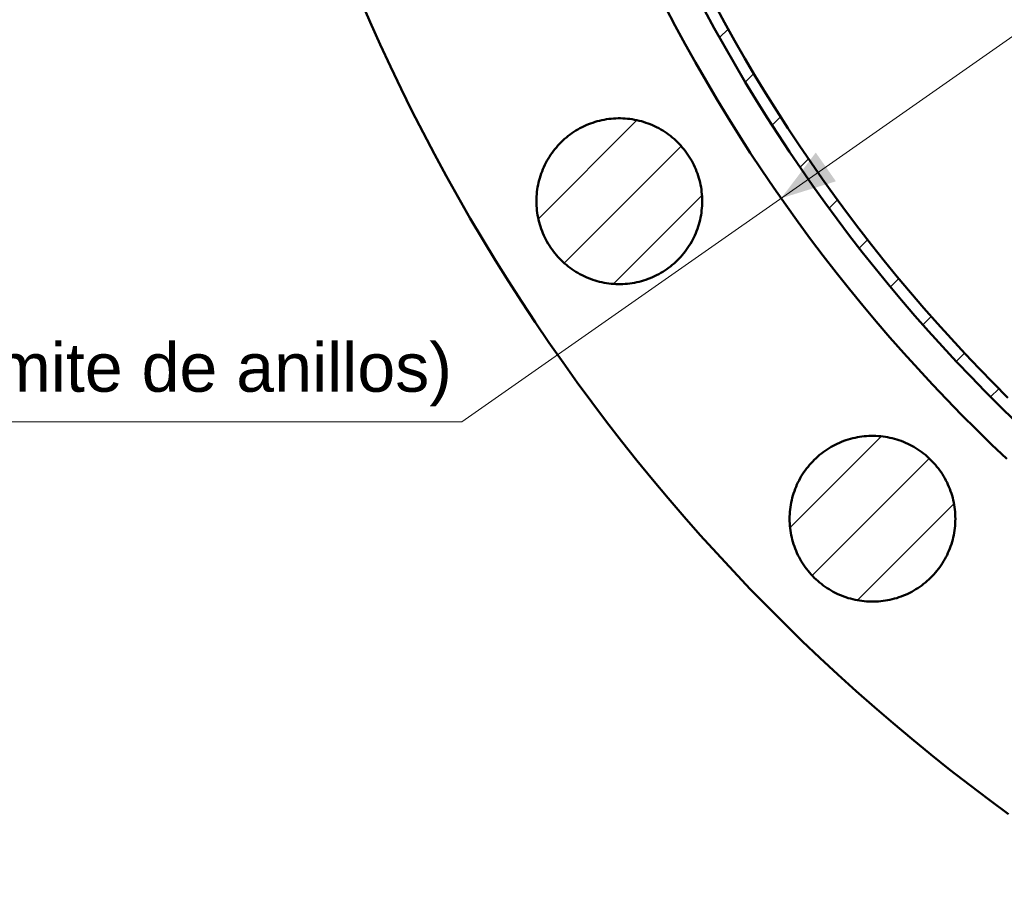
# Model space of a CAD drawing. Header units: millimetres. Extents: x 0 to 841, y 0 to 594.
# Tile 3 of 256: x 51 to 101, y 356 to 400. Entities that reach past the tile are written whole.
import ezdxf
from ezdxf.enums import TextEntityAlignment as Align

# ---------------------------------------------------------------- set-up
doc = ezdxf.new("R2010")
doc.units = ezdxf.units.MM
for name, color, linetype, lineweight in [('ACH', 7, 'CONTINUOUS', 13), ('COTA', 7, 'CONTINUOUS', 18), ('TXT', 7, 'CONTINUOUS', 25), ('VIS', 7, 'CONTINUOUS', 50)]:
    doc.layers.add(name, color=color, linetype=linetype, lineweight=lineweight)
doc.styles.add('STD', font='LiberationSans-Regular.ttf')

msp = doc.modelspace()

# ---------------------------------------------------------------- hatches: boundary and pattern name
at = {"layer": 'ACH'}
h = msp.add_hatch(dxfattribs=at)
h.set_pattern_fill('ANSI31', scale=0.8)
h.paths.add_polyline_path([(244.3, 440), (244.29, 438.676), (244.258, 437.352), (244.206, 436.029), (244.134, 434.707), (244.04, 433.386), (243.926, 432.067), (243.791, 430.749), (243.635, 429.434), (243.459, 428.122), (243.262, 426.813), (243.045, 425.506), (242.807, 424.204), (242.548, 422.905), (242.27, 421.611), (241.971, 420.321), (241.652, 419.035), (241.312, 417.756), (240.953, 416.481), (240.573, 415.212), (240.174, 413.95), (239.755, 412.694), (239.316, 411.444), (238.858, 410.202), (238.38, 408.967), (237.883, 407.74), (237.367, 406.52), (236.831, 405.309), (236.277, 404.107), (235.704, 402.913), (235.112, 401.729), (234.501, 400.554), (233.873, 399.388), (233.226, 398.233), (232.561, 397.088), (231.878, 395.953), (231.177, 394.83), (230.459, 393.717), (229.723, 392.616), (228.97, 391.527), (228.2, 390.45), (227.413, 389.385), (226.61, 388.332), (225.79, 387.292), (224.954, 386.265), (224.102, 385.252), (223.234, 384.251), (222.351, 383.265), (221.452, 382.293), (220.538, 381.335), (219.609, 380.391), (218.665, 379.462), (217.707, 378.548), (216.735, 377.649), (215.749, 376.766), (214.748, 375.898), (213.735, 375.046), (212.708, 374.21), (211.668, 373.39), (210.615, 372.587), (209.55, 371.8), (208.473, 371.03), (207.384, 370.277), (206.283, 369.541), (205.17, 368.823), (204.047, 368.122), (202.912, 367.439), (201.767, 366.774), (200.612, 366.127), (199.446, 365.499), (198.271, 364.888), (197.087, 364.296), (195.893, 363.723), (194.691, 363.169), (193.48, 362.633), (192.26, 362.117), (191.033, 361.62), (189.798, 361.142), (188.556, 360.684), (187.306, 360.245), (186.05, 359.826), (184.788, 359.427), (183.519, 359.047), (182.244, 358.688), (180.965, 358.348), (179.679, 358.029), (178.389, 357.73), (177.095, 357.452), (175.796, 357.193), (174.494, 356.955), (173.187, 356.738), (171.878, 356.541), (170.566, 356.365), (169.251, 356.209), (167.933, 356.074), (166.614, 355.96), (165.293, 355.866), (163.971, 355.794), (162.648, 355.742), (161.324, 355.71), (160, 355.7), (158.676, 355.71), (157.352, 355.742), (156.029, 355.794), (154.707, 355.866), (153.386, 355.96), (152.067, 356.074), (150.749, 356.209), (149.434, 356.365), (148.122, 356.541), (146.813, 356.738), (145.506, 356.955), (144.204, 357.193), (142.905, 357.452), (141.611, 357.73), (140.321, 358.029), (139.035, 358.348), (137.756, 358.688), (136.481, 359.047), (135.212, 359.427), (133.95, 359.826), (132.694, 360.245), (131.444, 360.684), (130.202, 361.142), (128.967, 361.62), (127.74, 362.117), (126.52, 362.633), (125.309, 363.169), (124.107, 363.723), (122.913, 364.296), (121.729, 364.888), (120.554, 365.499), (119.388, 366.127), (118.233, 366.774), (117.088, 367.439), (115.953, 368.122), (114.83, 368.823), (113.717, 369.541), (112.616, 370.277), (111.527, 371.03), (110.45, 371.8), (109.385, 372.587), (108.332, 373.39), (107.292, 374.21), (106.265, 375.046), (105.252, 375.898), (104.251, 376.766), (103.265, 377.649), (102.293, 378.548), (101.335, 379.462), (100.391, 380.391), (99.462, 381.335), (98.548, 382.293), (97.649, 383.265), (96.766, 384.251), (95.898, 385.252), (95.046, 386.265), (94.21, 387.292), (93.39, 388.332), (92.587, 389.385), (91.8, 390.45), (91.03, 391.527), (90.277, 392.616), (89.541, 393.717), (88.823, 394.83), (88.122, 395.953), (87.439, 397.088), (86.774, 398.233), (86.127, 399.388), (85.499, 400.554), (84.888, 401.729), (84.296, 402.913), (83.723, 404.107), (83.169, 405.309), (82.633, 406.52), (82.117, 407.74), (81.62, 408.967), (81.142, 410.202), (80.684, 411.444), (80.245, 412.694), (79.826, 413.95), (79.427, 415.212), (79.047, 416.481), (78.688, 417.756), (78.348, 419.035), (78.029, 420.321), (77.73, 421.611), (77.452, 422.905), (77.193, 424.204), (76.955, 425.506), (76.738, 426.813), (76.541, 428.122), (76.365, 429.434), (76.209, 430.749), (76.074, 432.067), (75.96, 433.386), (75.866, 434.707), (75.794, 436.029), (75.742, 437.352), (75.71, 438.676), (75.7, 440), (75.71, 441.324), (75.742, 442.648), (75.794, 443.971), (75.866, 445.293), (75.96, 446.614), (76.074, 447.933), (76.209, 449.251), (76.365, 450.566), (76.541, 451.878), (76.738, 453.187), (76.955, 454.494), (77.193, 455.796), (77.452, 457.095), (77.73, 458.389), (78.029, 459.679), (78.348, 460.965), (78.688, 462.244), (79.047, 463.519), (79.427, 464.788), (79.826, 466.05), (80.245, 467.306), (80.684, 468.556), (81.142, 469.798), (81.62, 471.033), (82.117, 472.26), (82.633, 473.48), (83.169, 474.691), (83.723, 475.893), (84.296, 477.087), (84.888, 478.271), (85.499, 479.446), (86.127, 480.612), (86.774, 481.767), (87.439, 482.912), (88.122, 484.047), (88.823, 485.17), (89.541, 486.283), (90.277, 487.384), (91.03, 488.473), (91.8, 489.55), (92.587, 490.615), (93.39, 491.668), (94.21, 492.708), (95.046, 493.735), (95.898, 494.748), (96.766, 495.749), (97.649, 496.735), (98.548, 497.707), (99.462, 498.665), (100.391, 499.609), (101.335, 500.538), (102.293, 501.452), (103.265, 502.351), (104.251, 503.234), (105.252, 504.102), (106.265, 504.954), (107.292, 505.79), (108.332, 506.61), (109.385, 507.413), (110.45, 508.2), (111.527, 508.97), (112.616, 509.723), (113.717, 510.459), (114.83, 511.177), (115.953, 511.878), (117.088, 512.561), (118.233, 513.226), (119.388, 513.873), (120.554, 514.501), (121.729, 515.112), (122.913, 515.704), (124.107, 516.277), (125.309, 516.831), (126.52, 517.367), (127.74, 517.883), (128.967, 518.38), (130.202, 518.858), (131.444, 519.316), (132.694, 519.755), (133.95, 520.174), (135.212, 520.573), (136.481, 520.953), (137.756, 521.312), (139.035, 521.652), (140.321, 521.971), (141.611, 522.27), (142.905, 522.548), (144.204, 522.807), (145.506, 523.045), (146.813, 523.262), (148.122, 523.459), (149.434, 523.635), (150.749, 523.791), (152.067, 523.926), (153.386, 524.04), (154.707, 524.134), (156.029, 524.206), (157.352, 524.258), (158.676, 524.29), (160, 524.3), (161.324, 524.29), (162.648, 524.258), (163.971, 524.206), (165.293, 524.134), (166.614, 524.04), (167.933, 523.926), (169.251, 523.791), (170.566, 523.635), (171.878, 523.459), (173.187, 523.262), (174.494, 523.045), (175.796, 522.807), (177.095, 522.548), (178.389, 522.27), (179.679, 521.971), (180.965, 521.652), (182.244, 521.312), (183.519, 520.953), (184.788, 520.573), (186.05, 520.174), (187.306, 519.755), (188.556, 519.316), (189.798, 518.858), (191.033, 518.38), (192.26, 517.883), (193.48, 517.367), (194.691, 516.831), (195.893, 516.277), (197.087, 515.704), (198.271, 515.112), (199.446, 514.501), (200.612, 513.873), (201.767, 513.226), (202.912, 512.561), (204.047, 511.878), (205.17, 511.177), (206.283, 510.459), (207.384, 509.723), (208.473, 508.97), (209.55, 508.2), (210.615, 507.413), (211.668, 506.61), (212.708, 505.79), (213.735, 504.954), (214.748, 504.102), (215.749, 503.234), (216.735, 502.351), (217.707, 501.452), (218.665, 500.538), (219.609, 499.609), (220.538, 498.665), (221.452, 497.707), (222.351, 496.735), (223.234, 495.749), (224.102, 494.748), (224.954, 493.735), (225.79, 492.708), (226.61, 491.668), (227.413, 490.615), (228.2, 489.55), (228.97, 488.473), (229.723, 487.384), (230.459, 486.283), (231.177, 485.17), (231.878, 484.047), (232.561, 482.912), (233.226, 481.767), (233.873, 480.612), (234.501, 479.446), (235.112, 478.271), (235.704, 477.087), (236.277, 475.893), (236.831, 474.691), (237.367, 473.48), (237.883, 472.26), (238.38, 471.033), (238.858, 469.798), (239.316, 468.556), (239.755, 467.306), (240.174, 466.05), (240.573, 464.788), (240.953, 463.519), (241.312, 462.244), (241.652, 460.965), (241.971, 459.679), (242.27, 458.389), (242.548, 457.095), (242.807, 455.796), (243.045, 454.494), (243.262, 453.187), (243.459, 451.878), (243.635, 450.566), (243.791, 449.251), (243.926, 447.933), (244.04, 446.614), (244.134, 445.293), (244.206, 443.971), (244.258, 442.648), (244.29, 441.324)])
h.paths.add_polyline_path([(243.7, 440), (243.69, 441.315), (243.659, 442.629), (243.607, 443.943), (243.535, 445.256), (243.442, 446.567), (243.329, 447.877), (243.195, 449.185), (243.04, 450.49), (242.865, 451.793), (242.67, 453.094), (242.454, 454.39), (242.217, 455.684), (241.961, 456.973), (241.684, 458.259), (241.387, 459.539), (241.07, 460.815), (240.733, 462.086), (240.377, 463.352), (240, 464.611), (239.603, 465.865), (239.187, 467.112), (238.752, 468.352), (238.297, 469.586), (237.822, 470.812), (237.329, 472.031), (236.816, 473.241), (236.284, 474.444), (235.734, 475.638), (235.165, 476.823), (234.577, 477.999), (233.971, 479.166), (233.347, 480.323), (232.704, 481.47), (232.044, 482.607), (231.366, 483.733), (230.67, 484.849), (229.957, 485.953), (229.227, 487.046), (228.479, 488.128), (227.715, 489.198), (226.934, 490.255), (226.136, 491.3), (225.322, 492.333), (224.492, 493.352), (223.646, 494.359), (222.784, 495.352), (221.907, 496.331), (221.015, 497.297), (220.107, 498.248), (219.185, 499.185), (218.248, 500.107), (217.297, 501.015), (216.331, 501.907), (215.352, 502.784), (214.359, 503.646), (213.352, 504.492), (212.333, 505.322), (211.3, 506.136), (210.255, 506.934), (209.198, 507.715), (208.128, 508.479), (207.046, 509.227), (205.953, 509.957), (204.849, 510.67), (203.733, 511.366), (202.607, 512.044), (201.47, 512.704), (200.323, 513.347), (199.166, 513.971), (197.999, 514.577), (196.823, 515.165), (195.638, 515.734), (194.444, 516.284), (193.241, 516.816), (192.031, 517.329), (190.812, 517.822), (189.586, 518.297), (188.352, 518.752), (187.112, 519.187), (185.865, 519.603), (184.611, 520), (183.352, 520.377), (182.086, 520.733), (180.815, 521.07), (179.539, 521.387), (178.259, 521.684), (176.973, 521.961), (175.684, 522.217), (174.39, 522.454), (173.094, 522.67), (171.793, 522.865), (170.49, 523.04), (169.185, 523.195), (167.877, 523.329), (166.567, 523.442), (165.256, 523.535), (163.943, 523.607), (162.629, 523.659), (161.315, 523.69), (160, 523.7), (158.685, 523.69), (157.371, 523.659), (156.057, 523.607), (154.744, 523.535), (153.433, 523.442), (152.123, 523.329), (150.815, 523.195), (149.51, 523.04), (148.207, 522.865), (146.906, 522.67), (145.61, 522.454), (144.316, 522.217), (143.027, 521.961), (141.741, 521.684), (140.461, 521.387), (139.185, 521.07), (137.914, 520.733), (136.648, 520.377), (135.389, 520), (134.135, 519.603), (132.888, 519.187), (131.648, 518.752), (130.414, 518.297), (129.188, 517.822), (127.969, 517.329), (126.759, 516.816), (125.556, 516.284), (124.362, 515.734), (123.177, 515.165), (122.001, 514.577), (120.834, 513.971), (119.677, 513.347), (118.53, 512.704), (117.393, 512.044), (116.267, 511.366), (115.151, 510.67), (114.047, 509.957), (112.954, 509.227), (111.872, 508.479), (110.802, 507.715), (109.745, 506.934), (108.7, 506.136), (107.667, 505.322), (106.648, 504.492), (105.641, 503.646), (104.648, 502.784), (103.669, 501.907), (102.703, 501.015), (101.752, 500.107), (100.815, 499.185), (99.893, 498.248), (98.985, 497.297), (98.093, 496.331), (97.216, 495.352), (96.354, 494.359), (95.508, 493.352), (94.678, 492.333), (93.864, 491.3), (93.066, 490.255), (92.285, 489.198), (91.521, 488.128), (90.773, 487.046), (90.043, 485.953), (89.33, 484.849), (88.634, 483.733), (87.956, 482.607), (87.296, 481.47), (86.653, 480.323), (86.029, 479.166), (85.423, 477.999), (84.835, 476.823), (84.266, 475.638), (83.716, 474.444), (83.184, 473.241), (82.671, 472.031), (82.178, 470.812), (81.703, 469.586), (81.248, 468.352), (80.813, 467.112), (80.397, 465.865), (80, 464.611), (79.623, 463.352), (79.267, 462.086), (78.93, 460.815), (78.613, 459.539), (78.316, 458.259), (78.039, 456.973), (77.783, 455.684), (77.546, 454.39), (77.33, 453.094), (77.135, 451.793), (76.96, 450.49), (76.805, 449.185), (76.671, 447.877), (76.558, 446.567), (76.465, 445.256), (76.393, 443.943), (76.341, 442.629), (76.31, 441.315), (76.3, 440), (76.31, 438.685), (76.341, 437.371), (76.393, 436.057), (76.465, 434.744), (76.558, 433.433), (76.671, 432.123), (76.805, 430.815), (76.96, 429.51), (77.135, 428.207), (77.33, 426.906), (77.546, 425.61), (77.783, 424.316), (78.039, 423.027), (78.316, 421.741), (78.613, 420.461), (78.93, 419.185), (79.267, 417.914), (79.623, 416.648), (80, 415.389), (80.397, 414.135), (80.813, 412.888), (81.248, 411.648), (81.703, 410.414), (82.178, 409.188), (82.671, 407.969), (83.184, 406.759), (83.716, 405.556), (84.266, 404.362), (84.835, 403.177), (85.423, 402.001), (86.029, 400.834), (86.653, 399.677), (87.296, 398.53), (87.956, 397.393), (88.634, 396.267), (89.33, 395.151), (90.043, 394.047), (90.773, 392.954), (91.521, 391.872), (92.285, 390.802), (93.066, 389.745), (93.864, 388.7), (94.678, 387.667), (95.508, 386.648), (96.354, 385.641), (97.216, 384.648), (98.093, 383.669), (98.985, 382.703), (99.893, 381.752), (100.815, 380.815), (101.752, 379.893), (102.703, 378.985), (103.669, 378.093), (104.648, 377.216), (105.641, 376.354), (106.648, 375.508), (107.667, 374.678), (108.7, 373.864), (109.745, 373.066), (110.802, 372.285), (111.872, 371.521), (112.954, 370.773), (114.047, 370.043), (115.151, 369.33), (116.267, 368.634), (117.393, 367.956), (118.53, 367.296), (119.677, 366.653), (120.834, 366.029), (122.001, 365.423), (123.177, 364.835), (124.362, 364.266), (125.556, 363.716), (126.759, 363.184), (127.969, 362.671), (129.188, 362.178), (130.414, 361.703), (131.648, 361.248), (132.888, 360.813), (134.135, 360.397), (135.389, 360), (136.648, 359.623), (137.914, 359.267), (139.185, 358.93), (140.461, 358.613), (141.741, 358.316), (143.027, 358.039), (144.316, 357.783), (145.61, 357.546), (146.906, 357.33), (148.207, 357.135), (149.51, 356.96), (150.815, 356.805), (152.123, 356.671), (153.433, 356.558), (154.744, 356.465), (156.057, 356.393), (157.371, 356.341), (158.685, 356.31), (160, 356.3), (161.315, 356.31), (162.629, 356.341), (163.943, 356.393), (165.256, 356.465), (166.567, 356.558), (167.877, 356.671), (169.185, 356.805), (170.49, 356.96), (171.793, 357.135), (173.094, 357.33), (174.39, 357.546), (175.684, 357.783), (176.973, 358.039), (178.259, 358.316), (179.539, 358.613), (180.815, 358.93), (182.086, 359.267), (183.352, 359.623), (184.611, 360), (185.865, 360.397), (187.112, 360.813), (188.352, 361.248), (189.586, 361.703), (190.812, 362.178), (192.031, 362.671), (193.241, 363.184), (194.444, 363.716), (195.638, 364.266), (196.823, 364.835), (197.999, 365.423), (199.166, 366.029), (200.323, 366.653), (201.47, 367.296), (202.607, 367.956), (203.733, 368.634), (204.849, 369.33), (205.953, 370.043), (207.046, 370.773), (208.128, 371.521), (209.198, 372.285), (210.255, 373.066), (211.3, 373.864), (212.333, 374.678), (213.352, 375.508), (214.359, 376.354), (215.352, 377.216), (216.331, 378.093), (217.297, 378.985), (218.248, 379.893), (219.185, 380.815), (220.107, 381.752), (221.015, 382.703), (221.907, 383.669), (222.784, 384.648), (223.646, 385.641), (224.492, 386.648), (225.322, 387.667), (226.136, 388.7), (226.934, 389.745), (227.715, 390.802), (228.479, 391.872), (229.227, 392.954), (229.957, 394.047), (230.67, 395.151), (231.366, 396.267), (232.044, 397.393), (232.704, 398.53), (233.347, 399.677), (233.971, 400.834), (234.577, 402.001), (235.165, 403.177), (235.734, 404.362), (236.284, 405.556), (236.816, 406.759), (237.329, 407.969), (237.822, 409.188), (238.297, 410.414), (238.752, 411.648), (239.187, 412.888), (239.603, 414.135), (240, 415.389), (240.377, 416.648), (240.733, 417.914), (241.07, 419.185), (241.387, 420.461), (241.684, 421.741), (241.961, 423.027), (242.217, 424.316), (242.454, 425.61), (242.67, 426.906), (242.865, 428.207), (243.04, 429.51), (243.195, 430.815), (243.329, 432.123), (243.442, 433.433), (243.535, 434.744), (243.607, 436.057), (243.659, 437.371), (243.69, 438.685)], flags=16)
h = msp.add_hatch(dxfattribs=at)
h.set_pattern_fill('ANSI31', scale=0.8)
h.paths.add_polyline_path([(85.505, 390.521), (85.503, 390.401), (85.498, 390.281), (85.489, 390.161), (85.477, 390.041), (85.462, 389.922), (85.444, 389.803), (85.422, 389.685), (85.396, 389.567), (85.368, 389.45), (85.336, 389.334), (85.3, 389.219), (85.262, 389.105), (85.22, 388.992), (85.175, 388.881), (85.127, 388.77), (85.076, 388.662), (85.022, 388.554), (84.965, 388.448), (84.905, 388.344), (84.842, 388.242), (84.776, 388.141), (84.707, 388.042), (84.636, 387.946), (84.561, 387.851), (84.484, 387.759), (84.405, 387.668), (84.323, 387.58), (84.239, 387.495), (84.152, 387.411), (84.063, 387.331), (83.971, 387.252), (83.878, 387.177), (83.782, 387.104), (83.684, 387.034), (83.584, 386.967), (83.483, 386.902), (83.38, 386.84), (83.275, 386.782), (83.168, 386.726), (83.06, 386.673), (82.95, 386.624), (82.839, 386.577), (82.727, 386.534), (82.614, 386.494), (82.499, 386.457), (82.384, 386.424), (82.267, 386.393), (82.15, 386.366), (82.032, 386.343), (81.914, 386.322), (81.794, 386.305), (81.675, 386.292), (81.555, 386.282), (81.435, 386.275), (81.315, 386.271), (81.195, 386.271), (81.074, 386.275), (80.954, 386.282), (80.834, 386.292), (80.715, 386.305), (80.596, 386.322), (80.477, 386.343), (80.359, 386.366), (80.242, 386.393), (80.126, 386.424), (80.01, 386.457), (79.896, 386.494), (79.782, 386.534), (79.67, 386.577), (79.559, 386.624), (79.449, 386.673), (79.341, 386.726), (79.235, 386.782), (79.13, 386.84), (79.026, 386.902), (78.925, 386.967), (78.825, 387.034), (78.727, 387.104), (78.632, 387.177), (78.538, 387.252), (78.447, 387.331), (78.358, 387.411), (78.271, 387.495), (78.186, 387.58), (78.104, 387.668), (78.025, 387.759), (77.948, 387.851), (77.874, 387.946), (77.802, 388.042), (77.733, 388.141), (77.668, 388.242), (77.604, 388.344), (77.544, 388.448), (77.487, 388.554), (77.433, 388.662), (77.382, 388.77), (77.334, 388.881), (77.289, 388.992), (77.247, 389.105), (77.209, 389.219), (77.174, 389.334), (77.142, 389.45), (77.113, 389.567), (77.088, 389.685), (77.066, 389.803), (77.047, 389.922), (77.032, 390.041), (77.02, 390.161), (77.011, 390.281), (77.006, 390.401), (77.005, 390.521), (77.006, 390.641), (77.011, 390.761), (77.02, 390.881), (77.032, 391.001), (77.047, 391.12), (77.066, 391.239), (77.088, 391.358), (77.113, 391.475), (77.142, 391.592), (77.174, 391.708), (77.209, 391.823), (77.247, 391.937), (77.289, 392.05), (77.334, 392.161), (77.382, 392.272), (77.433, 392.38), (77.487, 392.488), (77.544, 392.594), (77.604, 392.698), (77.668, 392.8), (77.733, 392.901), (77.802, 393), (77.874, 393.096), (77.948, 393.191), (78.025, 393.283), (78.104, 393.374), (78.186, 393.462), (78.271, 393.547), (78.358, 393.631), (78.447, 393.711), (78.538, 393.79), (78.632, 393.865), (78.727, 393.938), (78.825, 394.008), (78.925, 394.076), (79.026, 394.14), (79.13, 394.202), (79.235, 394.26), (79.341, 394.316), (79.449, 394.369), (79.559, 394.418), (79.67, 394.465), (79.782, 394.508), (79.896, 394.548), (80.01, 394.585), (80.126, 394.618), (80.242, 394.649), (80.359, 394.676), (80.477, 394.699), (80.596, 394.72), (80.715, 394.737), (80.834, 394.75), (80.954, 394.76), (81.074, 394.767), (81.195, 394.771), (81.315, 394.771), (81.435, 394.767), (81.555, 394.76), (81.675, 394.75), (81.794, 394.737), (81.914, 394.72), (82.032, 394.699), (82.15, 394.676), (82.267, 394.649), (82.384, 394.618), (82.499, 394.585), (82.614, 394.548), (82.727, 394.508), (82.839, 394.465), (82.95, 394.418), (83.06, 394.369), (83.168, 394.316), (83.275, 394.26), (83.38, 394.202), (83.483, 394.14), (83.584, 394.076), (83.684, 394.008), (83.782, 393.938), (83.878, 393.865), (83.971, 393.79), (84.063, 393.711), (84.152, 393.631), (84.239, 393.547), (84.323, 393.462), (84.405, 393.374), (84.484, 393.283), (84.561, 393.191), (84.636, 393.096), (84.707, 393), (84.776, 392.901), (84.842, 392.8), (84.905, 392.698), (84.965, 392.594), (85.022, 392.488), (85.076, 392.38), (85.127, 392.272), (85.175, 392.161), (85.22, 392.05), (85.262, 391.937), (85.3, 391.823), (85.336, 391.708), (85.368, 391.592), (85.396, 391.475), (85.422, 391.358), (85.444, 391.239), (85.462, 391.12), (85.477, 391.001), (85.489, 390.881), (85.498, 390.761), (85.503, 390.641)])
h = msp.add_hatch(dxfattribs=at)
h.set_pattern_fill('ANSI31', scale=0.8)
h.paths.add_polyline_path([(98.489, 374.239), (98.487, 374.119), (98.482, 373.999), (98.474, 373.879), (98.462, 373.759), (98.447, 373.64), (98.428, 373.521), (98.406, 373.403), (98.381, 373.285), (98.352, 373.168), (98.32, 373.052), (98.285, 372.937), (98.246, 372.823), (98.205, 372.71), (98.16, 372.599), (98.112, 372.488), (98.061, 372.38), (98.007, 372.272), (97.949, 372.166), (97.889, 372.062), (97.826, 371.96), (97.76, 371.859), (97.691, 371.76), (97.62, 371.664), (97.546, 371.569), (97.469, 371.477), (97.389, 371.386), (97.307, 371.298), (97.223, 371.213), (97.136, 371.129), (97.047, 371.049), (96.956, 370.971), (96.862, 370.895), (96.766, 370.822), (96.669, 370.752), (96.569, 370.685), (96.467, 370.62), (96.364, 370.558), (96.259, 370.5), (96.152, 370.444), (96.044, 370.392), (95.935, 370.342), (95.824, 370.296), (95.711, 370.252), (95.598, 370.212), (95.484, 370.175), (95.368, 370.142), (95.252, 370.111), (95.134, 370.084), (95.017, 370.061), (94.898, 370.04), (94.779, 370.023), (94.659, 370.01), (94.54, 370), (94.419, 369.993), (94.299, 369.989), (94.179, 369.989), (94.059, 369.993), (93.939, 370), (93.819, 370.01), (93.699, 370.023), (93.58, 370.04), (93.462, 370.061), (93.344, 370.084), (93.226, 370.111), (93.11, 370.142), (92.995, 370.175), (92.88, 370.212), (92.767, 370.252), (92.654, 370.296), (92.543, 370.342), (92.434, 370.392), (92.326, 370.444), (92.219, 370.5), (92.114, 370.558), (92.011, 370.62), (91.909, 370.685), (91.81, 370.752), (91.712, 370.822), (91.616, 370.895), (91.523, 370.971), (91.431, 371.049), (91.342, 371.129), (91.255, 371.213), (91.171, 371.298), (91.089, 371.386), (91.009, 371.477), (90.932, 371.569), (90.858, 371.664), (90.787, 371.76), (90.718, 371.859), (90.652, 371.96), (90.589, 372.062), (90.529, 372.166), (90.472, 372.272), (90.417, 372.38), (90.366, 372.488), (90.318, 372.599), (90.274, 372.71), (90.232, 372.823), (90.193, 372.937), (90.158, 373.052), (90.126, 373.168), (90.098, 373.285), (90.072, 373.403), (90.05, 373.521), (90.032, 373.64), (90.016, 373.759), (90.004, 373.879), (89.996, 373.999), (89.991, 374.119), (89.989, 374.239), (89.991, 374.359), (89.996, 374.48), (90.004, 374.599), (90.016, 374.719), (90.032, 374.838), (90.05, 374.957), (90.072, 375.076), (90.098, 375.193), (90.126, 375.31), (90.158, 375.426), (90.193, 375.541), (90.232, 375.655), (90.274, 375.768), (90.318, 375.879), (90.366, 375.99), (90.417, 376.099), (90.472, 376.206), (90.529, 376.312), (90.589, 376.416), (90.652, 376.518), (90.718, 376.619), (90.787, 376.718), (90.858, 376.814), (90.932, 376.909), (91.009, 377.002), (91.089, 377.092), (91.171, 377.18), (91.255, 377.265), (91.342, 377.349), (91.431, 377.429), (91.523, 377.508), (91.616, 377.583), (91.712, 377.656), (91.81, 377.726), (91.909, 377.794), (92.011, 377.858), (92.114, 377.92), (92.219, 377.978), (92.326, 378.034), (92.434, 378.087), (92.543, 378.136), (92.654, 378.183), (92.767, 378.226), (92.88, 378.266), (92.995, 378.303), (93.11, 378.336), (93.226, 378.367), (93.344, 378.394), (93.462, 378.417), (93.58, 378.438), (93.699, 378.455), (93.819, 378.468), (93.939, 378.478), (94.059, 378.485), (94.179, 378.489), (94.299, 378.489), (94.419, 378.485), (94.54, 378.478), (94.659, 378.468), (94.779, 378.455), (94.898, 378.438), (95.017, 378.417), (95.134, 378.394), (95.252, 378.367), (95.368, 378.336), (95.484, 378.303), (95.598, 378.266), (95.711, 378.226), (95.824, 378.183), (95.935, 378.136), (96.044, 378.087), (96.152, 378.034), (96.259, 377.978), (96.364, 377.92), (96.467, 377.858), (96.569, 377.794), (96.669, 377.726), (96.766, 377.656), (96.862, 377.583), (96.956, 377.508), (97.047, 377.429), (97.136, 377.349), (97.223, 377.265), (97.307, 377.18), (97.389, 377.092), (97.469, 377.002), (97.546, 376.909), (97.62, 376.814), (97.691, 376.718), (97.76, 376.619), (97.826, 376.518), (97.889, 376.416), (97.949, 376.312), (98.007, 376.206), (98.061, 376.099), (98.112, 375.99), (98.16, 375.879), (98.205, 375.768), (98.246, 375.655), (98.285, 375.541), (98.32, 375.426), (98.352, 375.31), (98.381, 375.193), (98.406, 375.076), (98.428, 374.957), (98.447, 374.838), (98.462, 374.719), (98.474, 374.599), (98.482, 374.48), (98.487, 374.359)])

# ---------------------------------------------------------------- linework, layer by layer
at = {"layer": 'COTA'}
for p, q in [((230.447, 489.328), (73.17, 379.201)), ((73.17, 379.201), (31.87, 379.201))]:
    msp.add_line(p, q, dxfattribs=at)
msp.add_solid([(89.553, 390.672), (92.363, 391.541), (91.33, 393.016)], dxfattribs=at)
at = {"layer": 'VIS'}
for points in [[(67.977, 400.863), (68.476, 399.709), (68.989, 398.562), (69.517, 397.422), (70.059, 396.288), (70.616, 395.162), (71.186, 394.042), (71.771, 392.93), (72.369, 391.825), (72.982, 390.727), (73.608, 389.638), (74.247, 388.556), (74.901, 387.483), (75.567, 386.417), (76.247, 385.361), (76.94, 384.312), (77.647, 383.273), (78.366, 382.243), (79.098, 381.221), (79.843, 380.21), (80.601, 379.207), (81.371, 378.214), (82.154, 377.231), (82.949, 376.258), (83.756, 375.294), (84.575, 374.341), (85.406, 373.399), (86.249, 372.467), (87.103, 371.545), (87.969, 370.635), (88.846, 369.735), (89.735, 368.846), (90.635, 367.969), (91.545, 367.103), (92.467, 366.249), (93.399, 365.406), (94.341, 364.575), (95.294, 363.756), (96.258, 362.949), (97.231, 362.154), (98.214, 361.371), (99.207, 360.601), (100.21, 359.843), (101.221, 359.098)], [(83.62, 400.476), (84.123, 399.519), (84.638, 398.569), (85.164, 397.625), (85.703, 396.688), (86.253, 395.758), (86.814, 394.835), (87.388, 393.919), (87.973, 393.01), (88.569, 392.109), (89.176, 391.215), (89.795, 390.329), (90.425, 389.45), (91.065, 388.58), (91.717, 387.718), (92.379, 386.864), (93.052, 386.019), (93.736, 385.182), (94.43, 384.353), (95.134, 383.534), (95.849, 382.723), (96.574, 381.921), (97.309, 381.129), (98.053, 380.346), (98.808, 379.572), (99.572, 378.808), (100.346, 378.053), (101.129, 377.309)], [(101.188, 380.444), (100.444, 381.188), (99.71, 381.941), (98.985, 382.703), (98.27, 383.475), (97.565, 384.255), (96.869, 385.044), (96.184, 385.841), (95.508, 386.648), (94.843, 387.462), (94.188, 388.285), (93.543, 389.116), (92.909, 389.955), (92.285, 390.802), (91.672, 391.657), (91.07, 392.52), (90.479, 393.39), (89.899, 394.267), (89.33, 395.151), (88.772, 396.043), (88.225, 396.941), (87.69, 397.847), (87.166, 398.759), (86.653, 399.677), (86.152, 400.602)], [(101.525, 379.278), (100.767, 380.018), (100.018, 380.767), (99.278, 381.525), (98.548, 382.293), (97.828, 383.069), (97.117, 383.855), (96.417, 384.65), (95.726, 385.453), (95.046, 386.265), (94.376, 387.086), (93.716, 387.914), (93.067, 388.751), (92.428, 389.597), (91.8, 390.45), (91.183, 391.311), (90.576, 392.179), (89.981, 393.055), (89.396, 393.939), (88.823, 394.83), (88.261, 395.728), (87.711, 396.633), (87.171, 397.545), (86.644, 398.463), (86.127, 399.388), (85.623, 400.32)], [(85.505, 390.521), (85.503, 390.401), (85.498, 390.281), (85.489, 390.161), (85.477, 390.041), (85.462, 389.922), (85.444, 389.803), (85.422, 389.685), (85.396, 389.567), (85.368, 389.45), (85.336, 389.334), (85.3, 389.219), (85.262, 389.105), (85.22, 388.992), (85.175, 388.881), (85.127, 388.77), (85.076, 388.662), (85.022, 388.554), (84.965, 388.448), (84.905, 388.344), (84.842, 388.242), (84.776, 388.141), (84.707, 388.042), (84.636, 387.946), (84.561, 387.851), (84.484, 387.759), (84.405, 387.668), (84.323, 387.58), (84.239, 387.495), (84.152, 387.411), (84.063, 387.331), (83.971, 387.252), (83.878, 387.177), (83.782, 387.104), (83.684, 387.034), (83.584, 386.967), (83.483, 386.902), (83.38, 386.84), (83.275, 386.782), (83.168, 386.726), (83.06, 386.673), (82.95, 386.624), (82.839, 386.577), (82.727, 386.534), (82.614, 386.494), (82.499, 386.457), (82.384, 386.424), (82.267, 386.393), (82.15, 386.366), (82.032, 386.343), (81.914, 386.322), (81.794, 386.305), (81.675, 386.292), (81.555, 386.282), (81.435, 386.275), (81.315, 386.271), (81.195, 386.271), (81.074, 386.275), (80.954, 386.282), (80.834, 386.292), (80.715, 386.305), (80.596, 386.322), (80.477, 386.343), (80.359, 386.366), (80.242, 386.393), (80.126, 386.424), (80.01, 386.457), (79.896, 386.494), (79.782, 386.534), (79.67, 386.577), (79.559, 386.624), (79.449, 386.673), (79.341, 386.726), (79.235, 386.782), (79.13, 386.84), (79.026, 386.902), (78.925, 386.967), (78.825, 387.034), (78.727, 387.104), (78.632, 387.177), (78.538, 387.252), (78.447, 387.331), (78.358, 387.411), (78.271, 387.495), (78.186, 387.58), (78.104, 387.668), (78.025, 387.759), (77.948, 387.851), (77.874, 387.946), (77.802, 388.042), (77.733, 388.141), (77.668, 388.242), (77.604, 388.344), (77.544, 388.448), (77.487, 388.554), (77.433, 388.662), (77.382, 388.77), (77.334, 388.881), (77.289, 388.992), (77.247, 389.105), (77.209, 389.219), (77.174, 389.334), (77.142, 389.45), (77.113, 389.567), (77.088, 389.685), (77.066, 389.803), (77.047, 389.922), (77.032, 390.041), (77.02, 390.161), (77.011, 390.281), (77.006, 390.401), (77.005, 390.521), (77.006, 390.641), (77.011, 390.761), (77.02, 390.881), (77.032, 391.001), (77.047, 391.12), (77.066, 391.239), (77.088, 391.358), (77.113, 391.475), (77.142, 391.592), (77.174, 391.708), (77.209, 391.823), (77.247, 391.937), (77.289, 392.05), (77.334, 392.161), (77.382, 392.272), (77.433, 392.38), (77.487, 392.488), (77.544, 392.594), (77.604, 392.698), (77.668, 392.8), (77.733, 392.901), (77.802, 393), (77.874, 393.096), (77.948, 393.191), (78.025, 393.283), (78.104, 393.374), (78.186, 393.462), (78.271, 393.547), (78.358, 393.631), (78.447, 393.711), (78.538, 393.79), (78.632, 393.865), (78.727, 393.938), (78.825, 394.008), (78.925, 394.076), (79.026, 394.14), (79.13, 394.202), (79.235, 394.26), (79.341, 394.316), (79.449, 394.369), (79.559, 394.418), (79.67, 394.465), (79.782, 394.508), (79.896, 394.548), (80.01, 394.585), (80.126, 394.618), (80.242, 394.649), (80.359, 394.676), (80.477, 394.699), (80.596, 394.72), (80.715, 394.737), (80.834, 394.75), (80.954, 394.76), (81.074, 394.767), (81.195, 394.771), (81.315, 394.771), (81.435, 394.767), (81.555, 394.76), (81.675, 394.75), (81.794, 394.737), (81.914, 394.72), (82.032, 394.699), (82.15, 394.676), (82.267, 394.649), (82.384, 394.618), (82.499, 394.585), (82.614, 394.548), (82.727, 394.508), (82.839, 394.465), (82.95, 394.418), (83.06, 394.369), (83.168, 394.316), (83.275, 394.26), (83.38, 394.202), (83.483, 394.14), (83.584, 394.076), (83.684, 394.008), (83.782, 393.938), (83.878, 393.865), (83.971, 393.79), (84.063, 393.711), (84.152, 393.631), (84.239, 393.547), (84.323, 393.462), (84.405, 393.374), (84.484, 393.283), (84.561, 393.191), (84.636, 393.096), (84.707, 393), (84.776, 392.901), (84.842, 392.8), (84.905, 392.698), (84.965, 392.594), (85.022, 392.488), (85.076, 392.38), (85.127, 392.272), (85.175, 392.161), (85.22, 392.05), (85.262, 391.937), (85.3, 391.823), (85.336, 391.708), (85.368, 391.592), (85.396, 391.475), (85.422, 391.358), (85.444, 391.239), (85.462, 391.12), (85.477, 391.001), (85.489, 390.881), (85.498, 390.761), (85.503, 390.641), (85.505, 390.521)], [(98.489, 374.239), (98.487, 374.119), (98.482, 373.999), (98.474, 373.879), (98.462, 373.759), (98.447, 373.64), (98.428, 373.521), (98.406, 373.403), (98.381, 373.285), (98.352, 373.168), (98.32, 373.052), (98.285, 372.937), (98.246, 372.823), (98.205, 372.71), (98.16, 372.599), (98.112, 372.488), (98.061, 372.38), (98.007, 372.272), (97.949, 372.166), (97.889, 372.062), (97.826, 371.96), (97.76, 371.859), (97.691, 371.76), (97.62, 371.664), (97.546, 371.569), (97.469, 371.477), (97.389, 371.386), (97.307, 371.298), (97.223, 371.213), (97.136, 371.129), (97.047, 371.049), (96.956, 370.971), (96.862, 370.895), (96.766, 370.822), (96.669, 370.752), (96.569, 370.685), (96.467, 370.62), (96.364, 370.558), (96.259, 370.5), (96.152, 370.444), (96.044, 370.392), (95.935, 370.342), (95.824, 370.296), (95.711, 370.252), (95.598, 370.212), (95.484, 370.175), (95.368, 370.142), (95.252, 370.111), (95.134, 370.084), (95.017, 370.061), (94.898, 370.04), (94.779, 370.023), (94.659, 370.01), (94.54, 370), (94.419, 369.993), (94.299, 369.989), (94.179, 369.989), (94.059, 369.993), (93.939, 370), (93.819, 370.01), (93.699, 370.023), (93.58, 370.04), (93.462, 370.061), (93.344, 370.084), (93.226, 370.111), (93.11, 370.142), (92.995, 370.175), (92.88, 370.212), (92.767, 370.252), (92.654, 370.296), (92.543, 370.342), (92.434, 370.392), (92.326, 370.444), (92.219, 370.5), (92.114, 370.558), (92.011, 370.62), (91.909, 370.685), (91.81, 370.752), (91.712, 370.822), (91.616, 370.895), (91.523, 370.971), (91.431, 371.049), (91.342, 371.129), (91.255, 371.213), (91.171, 371.298), (91.089, 371.386), (91.009, 371.477), (90.932, 371.569), (90.858, 371.664), (90.787, 371.76), (90.718, 371.859), (90.652, 371.96), (90.589, 372.062), (90.529, 372.166), (90.472, 372.272), (90.417, 372.38), (90.366, 372.488), (90.318, 372.599), (90.274, 372.71), (90.232, 372.823), (90.193, 372.937), (90.158, 373.052), (90.126, 373.168), (90.098, 373.285), (90.072, 373.403), (90.05, 373.521), (90.032, 373.64), (90.016, 373.759), (90.004, 373.879), (89.996, 373.999), (89.991, 374.119), (89.989, 374.239), (89.991, 374.359), (89.996, 374.48), (90.004, 374.599), (90.016, 374.719), (90.032, 374.838), (90.05, 374.957), (90.072, 375.076), (90.098, 375.193), (90.126, 375.31), (90.158, 375.426), (90.193, 375.541), (90.232, 375.655), (90.274, 375.768), (90.318, 375.879), (90.366, 375.99), (90.417, 376.099), (90.472, 376.206), (90.529, 376.312), (90.589, 376.416), (90.652, 376.518), (90.718, 376.619), (90.787, 376.718), (90.858, 376.814), (90.932, 376.909), (91.009, 377.002), (91.089, 377.092), (91.171, 377.18), (91.255, 377.265), (91.342, 377.349), (91.431, 377.429), (91.523, 377.508), (91.616, 377.583), (91.712, 377.656), (91.81, 377.726), (91.909, 377.794), (92.011, 377.858), (92.114, 377.92), (92.219, 377.978), (92.326, 378.034), (92.434, 378.087), (92.543, 378.136), (92.654, 378.183), (92.767, 378.226), (92.88, 378.266), (92.995, 378.303), (93.11, 378.336), (93.226, 378.367), (93.344, 378.394), (93.462, 378.417), (93.58, 378.438), (93.699, 378.455), (93.819, 378.468), (93.939, 378.478), (94.059, 378.485), (94.179, 378.489), (94.299, 378.489), (94.419, 378.485), (94.54, 378.478), (94.659, 378.468), (94.779, 378.455), (94.898, 378.438), (95.017, 378.417), (95.134, 378.394), (95.252, 378.367), (95.368, 378.336), (95.484, 378.303), (95.598, 378.266), (95.711, 378.226), (95.824, 378.183), (95.935, 378.136), (96.044, 378.087), (96.152, 378.034), (96.259, 377.978), (96.364, 377.92), (96.467, 377.858), (96.569, 377.794), (96.669, 377.726), (96.766, 377.656), (96.862, 377.583), (96.956, 377.508), (97.047, 377.429), (97.136, 377.349), (97.223, 377.265), (97.307, 377.18), (97.389, 377.092), (97.469, 377.002), (97.546, 376.909), (97.62, 376.814), (97.691, 376.718), (97.76, 376.619), (97.826, 376.518), (97.889, 376.416), (97.949, 376.312), (98.007, 376.206), (98.061, 376.099), (98.112, 375.99), (98.16, 375.879), (98.205, 375.768), (98.246, 375.655), (98.285, 375.541), (98.32, 375.426), (98.352, 375.31), (98.381, 375.193), (98.406, 375.076), (98.428, 374.957), (98.447, 374.838), (98.462, 374.719), (98.474, 374.599), (98.482, 374.48), (98.487, 374.359), (98.489, 374.239)]]:
    msp.add_lwpolyline(points, dxfattribs=at)

# ---------------------------------------------------------------- texts
at = {"layer": 'TXT', "style": 'STD'}
msp.add_text('Ø1.720 (límite de anillos)', height=2.5, dxfattribs=at).set_placement((72.67, 380.001), align=Align.BOTTOM_RIGHT)

doc.saveas('drawing.dxf')
